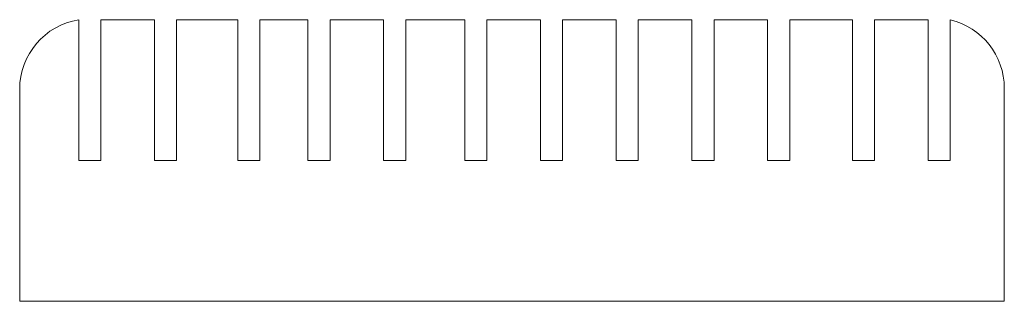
# Model space of a CAD drawing. Header units: inches. Extents: x -3.5 to 3.5, y 7.18 to 9.18.
import ezdxf

# ---------------------------------------------------------------- set-up
doc = ezdxf.new("R2010")
doc.units = ezdxf.units.IN
doc.header["$MEASUREMENT"] = 0

msp = doc.modelspace()

# ---------------------------------------------------------------- linework, layer by layer
at = {"color": 7, "linetype": 'Continuous', "lineweight": 15}
for p, q in [((-3.08, 8.1821), (-3.08, 9.1821)), ((-2.5419, 9.1821), (-2.9225, 9.1821)), ((-2.9225, 9.1821), (-2.9225, 8.1821)), ((-2.5419, 8.1821), (-2.5419, 9.1821)), ((-2.3844, 9.1821), (-2.3844, 8.1821)), ((-1.95, 9.1821), (-2.3844, 9.1821)), ((-1.95, 8.1821), (-1.95, 9.1821)), ((-1.7925, 9.1821), (-1.7925, 8.1821)), ((-1.4513, 9.1821), (-1.7925, 9.1821)), ((-1.4513, 8.1821), (-1.4513, 9.1821)), ((-1.2938, 9.1821), (-1.2938, 8.1821)), ((-0.9131, 9.1821), (-1.2938, 9.1821)), ((-0.9131, 8.1821), (-0.9131, 9.1821)), ((-0.7557, 9.1821), (-0.7557, 8.1821)), ((-0.3357, 9.1821), (-0.7557, 9.1821)), ((-0.3357, 8.1821), (-0.3357, 9.1821)), ((-0.1782, 9.1821), (-0.1782, 8.1821)), ((0.2024, 9.1821), (-0.1782, 9.1821)), ((0.2024, 8.1821), (0.2024, 9.1821)), ((0.3599, 9.1821), (0.3599, 8.1821)), ((0.7406, 9.1821), (0.3599, 9.1821)), ((0.7406, 8.1821), (0.7406, 9.1821)), ((0.898, 9.1821), (0.898, 8.1821)), ((1.2787, 9.1821), (0.898, 9.1821)), ((1.2787, 8.1821), (1.2787, 9.1821)), ((1.4361, 9.1821), (1.4361, 8.1821)), ((1.8168, 9.1821), (1.4361, 9.1821)), ((1.8168, 8.1821), (1.8168, 9.1821)), ((1.9743, 9.1821), (1.9743, 8.1821)), ((2.42, 9.1821), (1.9743, 9.1821)), ((2.42, 8.1821), (2.42, 9.1821)), ((2.5775, 9.1821), (2.5775, 8.1821)), ((2.9581, 9.1821), (2.5775, 9.1821)), ((2.9581, 8.1821), (2.9581, 9.1821)), ((3.1156, 9.1821), (3.1156, 8.1821)), ((-3.5, 8.6885), (-3.5, 7.1821)), ((3.5, 7.1821), (3.5, 8.6956)), ((-2.9225, 8.1821), (-3.08, 8.1821)), ((-2.3844, 8.1821), (-2.5419, 8.1821)), ((-1.7925, 8.1821), (-1.95, 8.1821)), ((-1.2938, 8.1821), (-1.4513, 8.1821)), ((-0.7557, 8.1821), (-0.9131, 8.1821)), ((-0.1782, 8.1821), (-0.3357, 8.1821)), ((0.3599, 8.1821), (0.2024, 8.1821)), ((0.898, 8.1821), (0.7406, 8.1821)), ((1.4361, 8.1821), (1.2787, 8.1821)), ((1.9743, 8.1821), (1.8168, 8.1821)), ((2.5775, 8.1821), (2.42, 8.1821)), ((3.1156, 8.1821), (2.9581, 8.1821)), ((-3.5, 7.1821), (3.5, 7.1821))]:
    msp.add_line(p, q, dxfattribs=at)
for centre, start, end in [((-3, 8.6885), 99.2069, 180), ((3, 8.6956), 0, 76.63338)]:
    msp.add_arc(centre, 0.5, start, end, dxfattribs=at)

doc.saveas('drawing.dxf')
